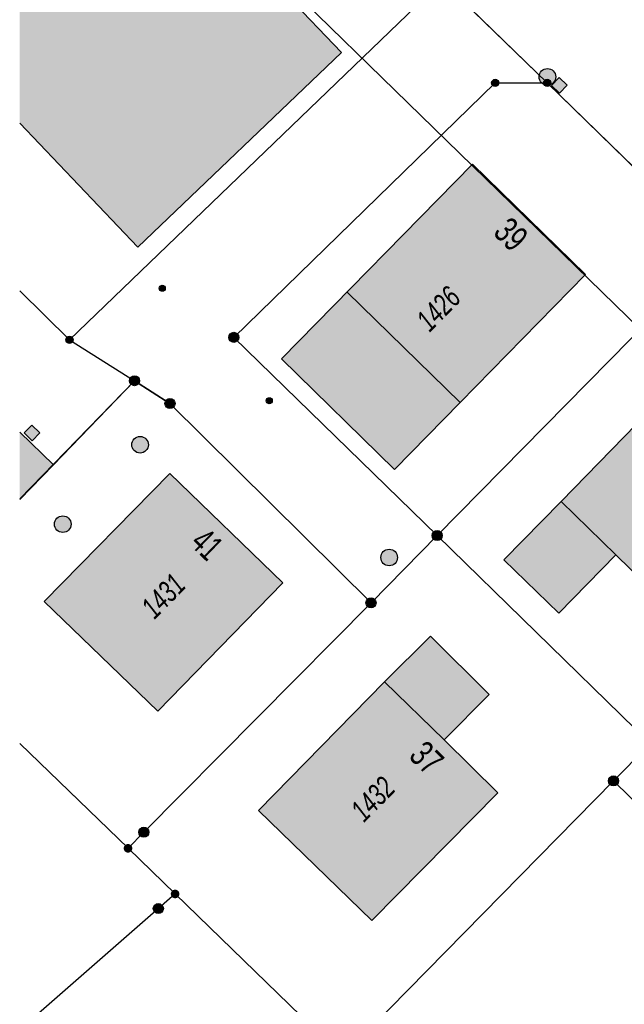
# Model space of a CAD drawing. Header units: metres. Extents: x 2695751 to 2696029, y 1260877 to 1261206.
# Tile 4 of 69: x 2695753 to 2695780, y 1260949 to 1260994. Entities that reach past the tile are written whole.
import ezdxf

# ---------------------------------------------------------------- set-up
doc = ezdxf.new("R2010")
doc.units = ezdxf.units.M
doc.linetypes.add('AUSGEZOGEN', pattern=[0])
for name, color, linetype in [('AV_Gebäudeflächen (BB)', 7, 'AUSGEZOGEN'), ('AV_Haus-Nr.', 7, 'AUSGEZOGEN'), ('AV_Linien (BB)', 7, 'AUSGEZOGEN'), ('AV_Linien (EO)', 7, 'AUSGEZOGEN'), ('AV_Versicherung-Nr.', 7, 'AUSGEZOGEN'), ('Liegenschaftsgrenzen', 7, 'AUSGEZOGEN'), ('PFAV', 255, 'AUSGEZOGEN'), ('PFAW', 255, 'AUSGEZOGEN'), ('PFEW', 255, 'AUSGEZOGEN'), ('RAEW', 8, 'AUSGEZOGEN'), ('RP_Abstandslinie', 7, 'AUSGEZOGEN')]:
    doc.layers.add(name, color=color, linetype=linetype)
doc.styles.add('ARIAL', font='arial.ttf')

msp = doc.modelspace()

# ---------------------------------------------------------------- hatches: boundary and pattern name
at = {"layer": 'AV_Gebäudeflächen (BB)', "true_color": 0xd2d2d2, "transparency": 33554687}
for points in [[(2695754.783, 1261005.247), (2695752.611, 1261007.354), (2695752.611, 1260989.318), (2695757.952, 1260983.718), (2695767.148, 1260992.517), (2695754.87, 1261005.33)], [(2695772.504, 1260976.688), (2695778.173, 1260982.485), (2695773.067, 1260987.468), (2695764.438, 1260978.661), (2695769.54, 1260973.662)], [(2695782.165, 1260967.245), (2695787.843, 1260973.061), (2695782.74, 1260978.044), (2695777.073, 1260972.222), (2695774.48, 1260969.583), (2695776.966, 1260967.178), (2695779.536, 1260969.811)], [(2695752.611, 1260972.315), (2695754.138, 1260973.87), (2695752.611, 1260975.356)], [(2695758.848, 1260962.749), (2695764.504, 1260968.54), (2695759.388, 1260973.482), (2695753.718, 1260967.708)], [(2695768.516, 1260953.29), (2695774.206, 1260959.048), (2695771.783, 1260961.442), (2695773.82, 1260963.503), (2695771.163, 1260966.129), (2695769.087, 1260964.074), (2695763.39, 1260958.262)]]:
    msp.add_hatch(color=254, dxfattribs=at).paths.add_polyline_path(points)
at = {"layer": 'PFAV', "transparency": 33554687}
for points in [[(2695774.252, 1260991.14), (2695774.249, 1260991.173), (2695774.239, 1260991.204), (2695774.223, 1260991.233), (2695774.202, 1260991.258), (2695774.176, 1260991.278), (2695774.146, 1260991.292), (2695774.115, 1260991.301), (2695774.082, 1260991.302), (2695774.049, 1260991.297), (2695774.018, 1260991.286), (2695773.991, 1260991.269), (2695773.967, 1260991.246), (2695773.948, 1260991.219), (2695773.935, 1260991.189), (2695773.928, 1260991.156), (2695773.928, 1260991.124), (2695773.935, 1260991.091), (2695773.948, 1260991.061), (2695773.967, 1260991.034), (2695773.991, 1260991.011), (2695774.018, 1260990.994), (2695774.049, 1260990.983), (2695774.082, 1260990.978), (2695774.115, 1260990.979), (2695774.146, 1260990.988), (2695774.176, 1260991.002), (2695774.202, 1260991.022), (2695774.223, 1260991.047), (2695774.239, 1260991.076), (2695774.249, 1260991.107)], [(2695776.602, 1260991.14), (2695776.599, 1260991.173), (2695776.589, 1260991.204), (2695776.573, 1260991.233), (2695776.552, 1260991.258), (2695776.526, 1260991.278), (2695776.496, 1260991.292), (2695776.465, 1260991.301), (2695776.432, 1260991.302), (2695776.399, 1260991.297), (2695776.368, 1260991.286), (2695776.341, 1260991.269), (2695776.317, 1260991.246), (2695776.298, 1260991.219), (2695776.285, 1260991.189), (2695776.278, 1260991.156), (2695776.278, 1260991.124), (2695776.285, 1260991.091), (2695776.298, 1260991.061), (2695776.317, 1260991.034), (2695776.341, 1260991.011), (2695776.368, 1260990.994), (2695776.399, 1260990.983), (2695776.432, 1260990.978), (2695776.465, 1260990.979), (2695776.496, 1260990.988), (2695776.526, 1260991.002), (2695776.552, 1260991.022), (2695776.573, 1260991.047), (2695776.589, 1260991.076), (2695776.599, 1260991.107)], [(2695755.022, 1260979.53), (2695755.019, 1260979.563), (2695755.009, 1260979.594), (2695754.993, 1260979.623), (2695754.972, 1260979.648), (2695754.946, 1260979.668), (2695754.916, 1260979.682), (2695754.885, 1260979.691), (2695754.852, 1260979.692), (2695754.819, 1260979.687), (2695754.788, 1260979.676), (2695754.761, 1260979.659), (2695754.737, 1260979.636), (2695754.718, 1260979.609), (2695754.705, 1260979.579), (2695754.698, 1260979.546), (2695754.698, 1260979.514), (2695754.705, 1260979.481), (2695754.718, 1260979.451), (2695754.737, 1260979.424), (2695754.761, 1260979.401), (2695754.788, 1260979.384), (2695754.819, 1260979.373), (2695754.852, 1260979.368), (2695754.885, 1260979.369), (2695754.916, 1260979.378), (2695754.946, 1260979.392), (2695754.972, 1260979.412), (2695754.993, 1260979.437), (2695755.009, 1260979.466), (2695755.019, 1260979.497)], [(2695762.507, 1260979.64), (2695762.503, 1260979.686), (2695762.489, 1260979.73), (2695762.467, 1260979.77), (2695762.437, 1260979.805), (2695762.4, 1260979.833), (2695762.359, 1260979.853), (2695762.314, 1260979.865), (2695762.268, 1260979.867), (2695762.223, 1260979.86), (2695762.18, 1260979.844), (2695762.141, 1260979.82), (2695762.107, 1260979.788), (2695762.081, 1260979.75), (2695762.063, 1260979.708), (2695762.054, 1260979.663), (2695762.054, 1260979.617), (2695762.063, 1260979.572), (2695762.081, 1260979.53), (2695762.107, 1260979.492), (2695762.141, 1260979.46), (2695762.18, 1260979.436), (2695762.223, 1260979.42), (2695762.268, 1260979.413), (2695762.314, 1260979.415), (2695762.359, 1260979.427), (2695762.4, 1260979.447), (2695762.437, 1260979.475), (2695762.467, 1260979.51), (2695762.489, 1260979.55), (2695762.503, 1260979.594)], [(2695758.027, 1260977.68), (2695758.023, 1260977.726), (2695758.009, 1260977.77), (2695757.987, 1260977.81), (2695757.957, 1260977.845), (2695757.92, 1260977.873), (2695757.879, 1260977.893), (2695757.834, 1260977.905), (2695757.788, 1260977.907), (2695757.743, 1260977.9), (2695757.7, 1260977.884), (2695757.661, 1260977.86), (2695757.627, 1260977.828), (2695757.601, 1260977.79), (2695757.583, 1260977.748), (2695757.574, 1260977.703), (2695757.574, 1260977.657), (2695757.583, 1260977.612), (2695757.601, 1260977.57), (2695757.627, 1260977.532), (2695757.661, 1260977.5), (2695757.7, 1260977.476), (2695757.743, 1260977.46), (2695757.788, 1260977.453), (2695757.834, 1260977.455), (2695757.879, 1260977.467), (2695757.92, 1260977.487), (2695757.957, 1260977.515), (2695757.987, 1260977.55), (2695758.009, 1260977.59), (2695758.023, 1260977.634)], [(2695759.627, 1260976.65), (2695759.623, 1260976.696), (2695759.609, 1260976.74), (2695759.587, 1260976.78), (2695759.557, 1260976.815), (2695759.52, 1260976.843), (2695759.479, 1260976.863), (2695759.434, 1260976.875), (2695759.388, 1260976.877), (2695759.343, 1260976.87), (2695759.3, 1260976.854), (2695759.261, 1260976.83), (2695759.227, 1260976.798), (2695759.201, 1260976.76), (2695759.183, 1260976.718), (2695759.174, 1260976.673), (2695759.174, 1260976.627), (2695759.183, 1260976.582), (2695759.201, 1260976.54), (2695759.227, 1260976.502), (2695759.261, 1260976.47), (2695759.3, 1260976.446), (2695759.343, 1260976.43), (2695759.388, 1260976.423), (2695759.434, 1260976.425), (2695759.479, 1260976.437), (2695759.52, 1260976.457), (2695759.557, 1260976.485), (2695759.587, 1260976.52), (2695759.609, 1260976.56), (2695759.623, 1260976.604)], [(2695771.697, 1260970.68), (2695771.693, 1260970.726), (2695771.679, 1260970.77), (2695771.657, 1260970.81), (2695771.627, 1260970.845), (2695771.59, 1260970.873), (2695771.549, 1260970.893), (2695771.504, 1260970.905), (2695771.458, 1260970.907), (2695771.413, 1260970.9), (2695771.37, 1260970.884), (2695771.331, 1260970.86), (2695771.297, 1260970.828), (2695771.271, 1260970.79), (2695771.253, 1260970.748), (2695771.244, 1260970.703), (2695771.244, 1260970.657), (2695771.253, 1260970.612), (2695771.271, 1260970.57), (2695771.297, 1260970.532), (2695771.331, 1260970.5), (2695771.37, 1260970.476), (2695771.413, 1260970.46), (2695771.458, 1260970.453), (2695771.504, 1260970.455), (2695771.549, 1260970.467), (2695771.59, 1260970.487), (2695771.627, 1260970.515), (2695771.657, 1260970.55), (2695771.679, 1260970.59), (2695771.693, 1260970.634)], [(2695768.707, 1260967.64), (2695768.703, 1260967.686), (2695768.689, 1260967.73), (2695768.667, 1260967.77), (2695768.637, 1260967.805), (2695768.6, 1260967.833), (2695768.559, 1260967.853), (2695768.514, 1260967.865), (2695768.468, 1260967.867), (2695768.423, 1260967.86), (2695768.38, 1260967.844), (2695768.341, 1260967.82), (2695768.307, 1260967.788), (2695768.281, 1260967.75), (2695768.263, 1260967.708), (2695768.254, 1260967.663), (2695768.254, 1260967.617), (2695768.263, 1260967.572), (2695768.281, 1260967.53), (2695768.307, 1260967.492), (2695768.341, 1260967.46), (2695768.38, 1260967.436), (2695768.423, 1260967.42), (2695768.468, 1260967.413), (2695768.514, 1260967.415), (2695768.559, 1260967.427), (2695768.6, 1260967.447), (2695768.637, 1260967.475), (2695768.667, 1260967.51), (2695768.689, 1260967.55), (2695768.703, 1260967.594)], [(2695779.657, 1260959.59), (2695779.653, 1260959.636), (2695779.639, 1260959.68), (2695779.617, 1260959.72), (2695779.587, 1260959.755), (2695779.55, 1260959.783), (2695779.509, 1260959.803), (2695779.464, 1260959.815), (2695779.418, 1260959.817), (2695779.373, 1260959.81), (2695779.33, 1260959.794), (2695779.291, 1260959.77), (2695779.257, 1260959.738), (2695779.231, 1260959.7), (2695779.213, 1260959.658), (2695779.204, 1260959.613), (2695779.204, 1260959.567), (2695779.213, 1260959.522), (2695779.231, 1260959.48), (2695779.257, 1260959.442), (2695779.291, 1260959.41), (2695779.33, 1260959.386), (2695779.373, 1260959.37), (2695779.418, 1260959.363), (2695779.464, 1260959.365), (2695779.509, 1260959.377), (2695779.55, 1260959.397), (2695779.587, 1260959.425), (2695779.617, 1260959.46), (2695779.639, 1260959.5), (2695779.653, 1260959.544)], [(2695758.447, 1260957.27), (2695758.443, 1260957.316), (2695758.429, 1260957.36), (2695758.407, 1260957.4), (2695758.377, 1260957.435), (2695758.34, 1260957.463), (2695758.299, 1260957.483), (2695758.254, 1260957.495), (2695758.208, 1260957.497), (2695758.163, 1260957.49), (2695758.12, 1260957.474), (2695758.081, 1260957.45), (2695758.047, 1260957.418), (2695758.021, 1260957.38), (2695758.003, 1260957.338), (2695757.994, 1260957.293), (2695757.994, 1260957.247), (2695758.003, 1260957.202), (2695758.021, 1260957.16), (2695758.047, 1260957.122), (2695758.081, 1260957.09), (2695758.12, 1260957.066), (2695758.163, 1260957.05), (2695758.208, 1260957.043), (2695758.254, 1260957.045), (2695758.299, 1260957.057), (2695758.34, 1260957.077), (2695758.377, 1260957.105), (2695758.407, 1260957.14), (2695758.429, 1260957.18), (2695758.443, 1260957.224)], [(2695757.698, 1260956.545), (2695757.694, 1260956.584), (2695757.682, 1260956.622), (2695757.663, 1260956.656), (2695757.637, 1260956.686), (2695757.606, 1260956.71), (2695757.571, 1260956.728), (2695757.533, 1260956.738), (2695757.493, 1260956.74), (2695757.454, 1260956.734), (2695757.417, 1260956.72), (2695757.384, 1260956.699), (2695757.355, 1260956.672), (2695757.333, 1260956.64), (2695757.317, 1260956.603), (2695757.309, 1260956.565), (2695757.309, 1260956.525), (2695757.317, 1260956.487), (2695757.333, 1260956.45), (2695757.355, 1260956.418), (2695757.384, 1260956.391), (2695757.417, 1260956.37), (2695757.454, 1260956.356), (2695757.493, 1260956.35), (2695757.533, 1260956.352), (2695757.571, 1260956.362), (2695757.606, 1260956.38), (2695757.637, 1260956.404), (2695757.663, 1260956.434), (2695757.682, 1260956.468), (2695757.694, 1260956.506)], [(2695759.826, 1260954.483), (2695759.822, 1260954.522), (2695759.81, 1260954.56), (2695759.791, 1260954.594), (2695759.765, 1260954.624), (2695759.734, 1260954.648), (2695759.699, 1260954.666), (2695759.661, 1260954.676), (2695759.621, 1260954.678), (2695759.582, 1260954.672), (2695759.545, 1260954.658), (2695759.512, 1260954.637), (2695759.483, 1260954.61), (2695759.461, 1260954.578), (2695759.445, 1260954.541), (2695759.437, 1260954.503), (2695759.437, 1260954.463), (2695759.445, 1260954.425), (2695759.461, 1260954.388), (2695759.483, 1260954.356), (2695759.512, 1260954.329), (2695759.545, 1260954.308), (2695759.582, 1260954.294), (2695759.621, 1260954.288), (2695759.661, 1260954.29), (2695759.699, 1260954.3), (2695759.734, 1260954.318), (2695759.765, 1260954.342), (2695759.791, 1260954.372), (2695759.81, 1260954.406), (2695759.822, 1260954.444)], [(2695759.101, 1260953.82), (2695759.097, 1260953.866), (2695759.083, 1260953.91), (2695759.061, 1260953.95), (2695759.031, 1260953.985), (2695758.994, 1260954.013), (2695758.953, 1260954.033), (2695758.908, 1260954.045), (2695758.862, 1260954.047), (2695758.817, 1260954.04), (2695758.774, 1260954.024), (2695758.735, 1260954), (2695758.701, 1260953.968), (2695758.675, 1260953.93), (2695758.657, 1260953.888), (2695758.648, 1260953.843), (2695758.648, 1260953.797), (2695758.657, 1260953.752), (2695758.675, 1260953.71), (2695758.701, 1260953.672), (2695758.735, 1260953.64), (2695758.774, 1260953.616), (2695758.817, 1260953.6), (2695758.862, 1260953.593), (2695758.908, 1260953.595), (2695758.953, 1260953.607), (2695758.994, 1260953.627), (2695759.031, 1260953.655), (2695759.061, 1260953.69), (2695759.083, 1260953.73), (2695759.097, 1260953.774)]]:
    msp.add_hatch(color=7, dxfattribs=at).paths.add_polyline_path(points)
at = {"layer": 'PFAW', "transparency": 33554687}
for points in [[(2695776.98, 1260991.384), (2695776.635, 1260991.023), (2695776.996, 1260990.678), (2695777.341, 1260991.039)], [(2695753.523, 1260975.325), (2695753.166, 1260975.676), (2695752.815, 1260975.319), (2695753.172, 1260974.968)], [(2695758.314, 1260974.522), (2695758.361, 1260974.581), (2695758.397, 1260974.649), (2695758.417, 1260974.721), (2695758.423, 1260974.797), (2695758.414, 1260974.872), (2695758.389, 1260974.944), (2695758.35, 1260975.01), (2695758.3, 1260975.066), (2695758.238, 1260975.111), (2695758.169, 1260975.142), (2695758.095, 1260975.159), (2695758.02, 1260975.161), (2695757.945, 1260975.148), (2695757.874, 1260975.12), (2695757.811, 1260975.078), (2695757.758, 1260975.024), (2695757.716, 1260974.961), (2695757.688, 1260974.89), (2695757.674, 1260974.816), (2695757.676, 1260974.74), (2695757.693, 1260974.666), (2695757.725, 1260974.597), (2695757.77, 1260974.536), (2695757.826, 1260974.485), (2695757.892, 1260974.447), (2695757.964, 1260974.422), (2695758.039, 1260974.413), (2695758.115, 1260974.418), (2695758.188, 1260974.439), (2695758.255, 1260974.474)], [(2695754.83, 1260970.938), (2695754.876, 1260970.998), (2695754.909, 1260971.066), (2695754.928, 1260971.14), (2695754.932, 1260971.215), (2695754.92, 1260971.29), (2695754.894, 1260971.361), (2695754.853, 1260971.426), (2695754.801, 1260971.481), (2695754.739, 1260971.524), (2695754.669, 1260971.554), (2695754.595, 1260971.569), (2695754.519, 1260971.569), (2695754.444, 1260971.553), (2695754.375, 1260971.523), (2695754.313, 1260971.48), (2695754.26, 1260971.424), (2695754.22, 1260971.36), (2695754.194, 1260971.289), (2695754.183, 1260971.214), (2695754.187, 1260971.138), (2695754.206, 1260971.065), (2695754.24, 1260970.997), (2695754.286, 1260970.937), (2695754.344, 1260970.887), (2695754.41, 1260970.851), (2695754.483, 1260970.828), (2695754.558, 1260970.821), (2695754.634, 1260970.828), (2695754.706, 1260970.851), (2695754.772, 1260970.888)], [(2695769.553, 1260969.413), (2695769.604, 1260969.469), (2695769.642, 1260969.535), (2695769.667, 1260969.607), (2695769.676, 1260969.682), (2695769.67, 1260969.758), (2695769.649, 1260969.831), (2695769.613, 1260969.898), (2695769.565, 1260969.956), (2695769.506, 1260970.004), (2695769.439, 1260970.039), (2695769.366, 1260970.06), (2695769.29, 1260970.065), (2695769.215, 1260970.055), (2695769.143, 1260970.031), (2695769.078, 1260969.992), (2695769.022, 1260969.941), (2695768.977, 1260969.879), (2695768.946, 1260969.81), (2695768.929, 1260969.736), (2695768.927, 1260969.661), (2695768.941, 1260969.586), (2695768.969, 1260969.516), (2695769.011, 1260969.452), (2695769.065, 1260969.399), (2695769.128, 1260969.357), (2695769.199, 1260969.329), (2695769.274, 1260969.316), (2695769.35, 1260969.318), (2695769.423, 1260969.336), (2695769.492, 1260969.368)]]:
    msp.add_hatch(color=7, dxfattribs=at).paths.add_polyline_path(points)
at = {"layer": 'PFEW', "transparency": 33554687}
msp.add_hatch(color=7, dxfattribs=at).paths.add_polyline_path([(2695776.79, 1260991.57), (2695776.751, 1260991.635), (2695776.701, 1260991.692), (2695776.64, 1260991.737), (2695776.571, 1260991.769), (2695776.497, 1260991.787), (2695776.421, 1260991.789), (2695776.347, 1260991.776), (2695776.276, 1260991.748), (2695776.213, 1260991.707), (2695776.159, 1260991.653), (2695776.117, 1260991.59), (2695776.088, 1260991.52), (2695776.074, 1260991.445), (2695776.076, 1260991.37), (2695776.093, 1260991.296), (2695776.124, 1260991.226), (2695776.168, 1260991.165), (2695776.224, 1260991.114), (2695776.29, 1260991.075), (2695776.361, 1260991.05), (2695776.437, 1260991.04), (2695776.512, 1260991.046), (2695776.585, 1260991.066), (2695776.653, 1260991.101), (2695776.712, 1260991.148), (2695776.76, 1260991.207), (2695776.796, 1260991.274), (2695776.817, 1260991.347), (2695776.823, 1260991.423), (2695776.814, 1260991.498)])
at = {"layer": 'RAEW', "transparency": 33554687}
for points in [[(2695758.914, 1260981.86), (2695758.914, 1260981.846), (2695758.916, 1260981.832), (2695758.92, 1260981.819), (2695758.925, 1260981.806), (2695758.931, 1260981.793), (2695758.938, 1260981.781), (2695758.947, 1260981.77), (2695758.956, 1260981.76), (2695758.967, 1260981.751), (2695758.978, 1260981.743), (2695758.99, 1260981.737), (2695759.003, 1260981.731), (2695759.017, 1260981.727), (2695759.03, 1260981.724), (2695759.044, 1260981.723), (2695759.058, 1260981.723), (2695759.072, 1260981.724), (2695759.085, 1260981.727), (2695759.099, 1260981.731), (2695759.112, 1260981.737), (2695759.124, 1260981.743), (2695759.135, 1260981.751), (2695759.146, 1260981.76), (2695759.155, 1260981.77), (2695759.164, 1260981.781), (2695759.171, 1260981.793), (2695759.177, 1260981.806), (2695759.182, 1260981.819), (2695759.186, 1260981.832), (2695759.188, 1260981.846), (2695759.188, 1260981.86), (2695759.188, 1260981.874), (2695759.186, 1260981.888), (2695759.182, 1260981.901), (2695759.177, 1260981.914), (2695759.171, 1260981.927), (2695759.164, 1260981.939), (2695759.155, 1260981.95), (2695759.146, 1260981.96), (2695759.135, 1260981.969), (2695759.124, 1260981.977), (2695759.112, 1260981.983), (2695759.099, 1260981.989), (2695759.085, 1260981.993), (2695759.072, 1260981.996), (2695759.058, 1260981.997), (2695759.044, 1260981.997), (2695759.03, 1260981.996), (2695759.017, 1260981.993), (2695759.003, 1260981.989), (2695758.99, 1260981.983), (2695758.978, 1260981.977), (2695758.967, 1260981.969), (2695758.956, 1260981.96), (2695758.947, 1260981.95), (2695758.938, 1260981.939), (2695758.931, 1260981.927), (2695758.925, 1260981.914), (2695758.92, 1260981.901), (2695758.916, 1260981.888), (2695758.914, 1260981.874)], [(2695763.745, 1260976.776), (2695763.745, 1260976.762), (2695763.747, 1260976.748), (2695763.751, 1260976.735), (2695763.756, 1260976.722), (2695763.762, 1260976.709), (2695763.769, 1260976.697), (2695763.778, 1260976.686), (2695763.787, 1260976.676), (2695763.798, 1260976.667), (2695763.809, 1260976.659), (2695763.821, 1260976.653), (2695763.834, 1260976.647), (2695763.848, 1260976.643), (2695763.861, 1260976.64), (2695763.875, 1260976.639), (2695763.889, 1260976.639), (2695763.903, 1260976.64), (2695763.916, 1260976.643), (2695763.93, 1260976.647), (2695763.943, 1260976.653), (2695763.955, 1260976.659), (2695763.966, 1260976.667), (2695763.977, 1260976.676), (2695763.986, 1260976.686), (2695763.995, 1260976.697), (2695764.002, 1260976.709), (2695764.008, 1260976.722), (2695764.013, 1260976.735), (2695764.017, 1260976.748), (2695764.019, 1260976.762), (2695764.019, 1260976.776), (2695764.019, 1260976.79), (2695764.017, 1260976.804), (2695764.013, 1260976.817), (2695764.008, 1260976.83), (2695764.002, 1260976.843), (2695763.995, 1260976.855), (2695763.986, 1260976.866), (2695763.977, 1260976.876), (2695763.966, 1260976.885), (2695763.955, 1260976.893), (2695763.943, 1260976.899), (2695763.93, 1260976.905), (2695763.916, 1260976.909), (2695763.903, 1260976.912), (2695763.889, 1260976.913), (2695763.875, 1260976.913), (2695763.861, 1260976.912), (2695763.848, 1260976.909), (2695763.834, 1260976.905), (2695763.821, 1260976.899), (2695763.809, 1260976.893), (2695763.798, 1260976.885), (2695763.787, 1260976.876), (2695763.778, 1260976.866), (2695763.769, 1260976.855), (2695763.762, 1260976.843), (2695763.756, 1260976.83), (2695763.751, 1260976.817), (2695763.747, 1260976.804), (2695763.745, 1260976.79)]]:
    msp.add_hatch(color=1, dxfattribs=at).paths.add_polyline_path(points)

# ---------------------------------------------------------------- linework, layer by layer
at = {"layer": 'AV_Linien (BB)', "color": 7, "linetype": 'AUSGEZOGEN', "transparency": 33554687}
for p, q in [((2695757.8, 1260977.68), (2695754.138, 1260973.87)), ((2695752.611, 1260975.356), (2695754.138, 1260973.87)), ((2695754.138, 1260973.87), (2695752.611, 1260972.315))]:
    msp.add_line(p, q, dxfattribs=at)
for points in [[(2695752.611, 1261014.393), (2695771.7, 1260995.76), (2695776.44, 1260991.14)], [(2695752.611, 1261007.354), (2695754.783, 1261005.247), (2695754.87, 1261005.33), (2695767.148, 1260992.517), (2695757.952, 1260983.718), (2695752.611, 1260989.318)], [(2695757.8, 1260977.68), (2695759.4, 1260976.65), (2695768.48, 1260967.64), (2695771.47, 1260970.68), (2695762.28, 1260979.64), (2695774.09, 1260991.14), (2695776.44, 1260991.14)], [(2695776.44, 1260991.14), (2695784.181, 1260983.599), (2695793.819, 1260974.21), (2695812.44, 1260956.07)]]:
    msp.add_lwpolyline(points, dxfattribs=at)
for points in [[(2695772.504, 1260976.688), (2695769.54, 1260973.662), (2695764.438, 1260978.661), (2695773.067, 1260987.468), (2695778.173, 1260982.485), (2695772.504, 1260976.688)], [(2695782.165, 1260967.245), (2695779.536, 1260969.811), (2695776.966, 1260967.178), (2695774.48, 1260969.583), (2695777.073, 1260972.222), (2695782.74, 1260978.044), (2695787.843, 1260973.061), (2695782.165, 1260967.245)], [(2695758.848, 1260962.749), (2695753.718, 1260967.708), (2695759.388, 1260973.482), (2695764.504, 1260968.54), (2695758.848, 1260962.749)], [(2695768.516, 1260953.29), (2695763.39, 1260958.262), (2695769.087, 1260964.074), (2695771.163, 1260966.129), (2695773.82, 1260963.503), (2695771.783, 1260961.442), (2695774.206, 1260959.048), (2695768.516, 1260953.29)]]:
    msp.add_lwpolyline(points, close=True, dxfattribs=at)
at = {"layer": 'AV_Linien (EO)', "color": 7, "linetype": 'AUSGEZOGEN', "transparency": 33554687}
for p, q in [((2695772.504, 1260976.688), (2695767.402, 1260981.687)), ((2695777.073, 1260972.222), (2695779.536, 1260969.811)), ((2695769.087, 1260964.074), (2695771.783, 1260961.442))]:
    msp.add_line(p, q, dxfattribs=at)
at = {"layer": 'Liegenschaftsgrenzen', "color": 7, "linetype": 'AUSGEZOGEN', "transparency": 33554687}
for p, q in [((2695771.7, 1260995.76), (2695754.86, 1260979.53)), ((2695776.44, 1260991.14), (2695771.7, 1260995.76)), ((2695776.44, 1260991.14), (2695784.181, 1260983.599)), ((2695754.86, 1260979.53), (2695752.611, 1260981.739)), ((2695754.86, 1260979.53), (2695757.8, 1260977.68)), ((2695757.8, 1260977.68), (2695752.611, 1260972.337)), ((2695768.48, 1260967.64), (2695771.47, 1260970.68)), ((2695752.611, 1260961.283), (2695757.503, 1260956.545)), ((2695781.095, 1260961.281), (2695779.43, 1260959.59)), ((2695798.03, 1260941.39), (2695779.43, 1260959.59)), ((2695759.631, 1260954.483), (2695757.503, 1260956.545)), ((2695767.21, 1260947.142), (2695759.631, 1260954.483))]:
    msp.add_line(p, q, dxfattribs=at)
for points in [[(2695771.47, 1260970.68), (2695762.28, 1260979.64), (2695774.09, 1260991.14), (2695776.44, 1260991.14)], [(2695784.181, 1260983.599), (2695783.12, 1260982.52), (2695771.47, 1260970.68)], [(2695768.48, 1260967.64), (2695759.4, 1260976.65), (2695757.8, 1260977.68)], [(2695771.47, 1260970.68), (2695780.41, 1260961.95), (2695781.095, 1260961.281)], [(2695757.503, 1260956.545), (2695758.22, 1260957.27), (2695768.48, 1260967.64)], [(2695779.43, 1260959.59), (2695767.63, 1260947.57), (2695767.21, 1260947.142)], [(2695759.631, 1260954.483), (2695758.874, 1260953.82), (2695752.611, 1260948.334)]]:
    msp.add_lwpolyline(points, dxfattribs=at)
at = {"layer": 'PFAV', "color": 7, "transparency": 33554687}
for centre, radius in [((2695774.09, 1260991.14), 0.162), ((2695776.44, 1260991.14), 0.162), ((2695754.86, 1260979.53), 0.162), ((2695762.28, 1260979.64), 0.227), ((2695757.8, 1260977.68), 0.227), ((2695759.4, 1260976.65), 0.227), ((2695771.47, 1260970.68), 0.227), ((2695768.48, 1260967.64), 0.227), ((2695779.43, 1260959.59), 0.227), ((2695758.22, 1260957.27), 0.227), ((2695758.874, 1260953.82), 0.227)]:
    msp.add_circle(centre, radius, dxfattribs=at)
at = {"layer": 'PFAW', "transparency": 33554687}
for points in [[(2695776.98, 1260991.384), (2695777.341, 1260991.039), (2695776.996, 1260990.678), (2695776.635, 1260991.023), (2695776.98, 1260991.384)], [(2695753.523, 1260975.325), (2695753.172, 1260974.968), (2695752.815, 1260975.319), (2695753.166, 1260975.676), (2695753.523, 1260975.325)]]:
    msp.add_lwpolyline(points, close=True, dxfattribs=at)
for centre in [(2695758.048, 1260974.787), (2695754.557, 1260971.196), (2695769.301, 1260969.69)]:
    msp.add_circle(centre, 0.375, dxfattribs=at)
at = {"layer": 'PFEW', "transparency": 33554687}
msp.add_circle((2695776.448, 1260991.415), 0.375, dxfattribs=at)
at = {"layer": 'RAEW', "color": 1, "transparency": 33554687}
for centre in [(2695759.051, 1260981.86), (2695763.882, 1260976.776)]:
    msp.add_circle(centre, 0.137, dxfattribs=at)
at = {"layer": 'RP_Abstandslinie', "color": 7, "linetype": 'AUSGEZOGEN', "transparency": 33554687}
msp.add_lwpolyline([(2695877.585, 1260882.381), (2695879.05, 1260884.09), (2695849.73, 1260912.66), (2695820.73, 1260940.94), (2695782.41, 1260978.28), (2695752.611, 1261007.331)], dxfattribs=at)

# ---------------------------------------------------------------- texts
at = {"layer": 'AV_Haus-Nr.', "color": 7, "transparency": 33554687, "char_height": 1.1621, "attachment_point": 2, "style": 'ARIAL'}
for s, insert, width, rotation in [('\\W0.70;39', (2695775.214, 1260984.714), 1.68109, 315.6984), ('\\W0.64;41', (2695761.482, 1260970.708), 1.59081, 315.9909), ('\\W0.70;37', (2695771.404, 1260961.048), 1.68109, 315.3438)]:
    msp.add_mtext(s, dxfattribs=dict(at, insert=insert, width=width, rotation=rotation))
at = {"layer": 'AV_Versicherung-Nr.', "color": 7, "transparency": 33554687, "char_height": 0.96842, "attachment_point": 5, "style": 'ARIAL'}
for s, insert, width, rotation in [('\\A1;{\\fArial|i1|b0;\\H0.968418;\\W0.700000;\\C7;1426}\\P', (2695771.526, 1260980.927), 2.45636, 45.585), ('\\A1;{\\fArial|i1|b0;\\H0.968418;\\W0.700000;\\C7;1431}\\P', (2695759.097, 1260967.95), 2.44855, 45.6759), ('\\A1;{\\fArial|i1|b0;\\H0.968418;\\W0.700000;\\C7;1432}\\P', (2695768.563, 1260958.773), 2.45636, 45.3447)]:
    msp.add_mtext(s, dxfattribs=dict(at, insert=insert, width=width, rotation=rotation))

doc.saveas('drawing.dxf')
